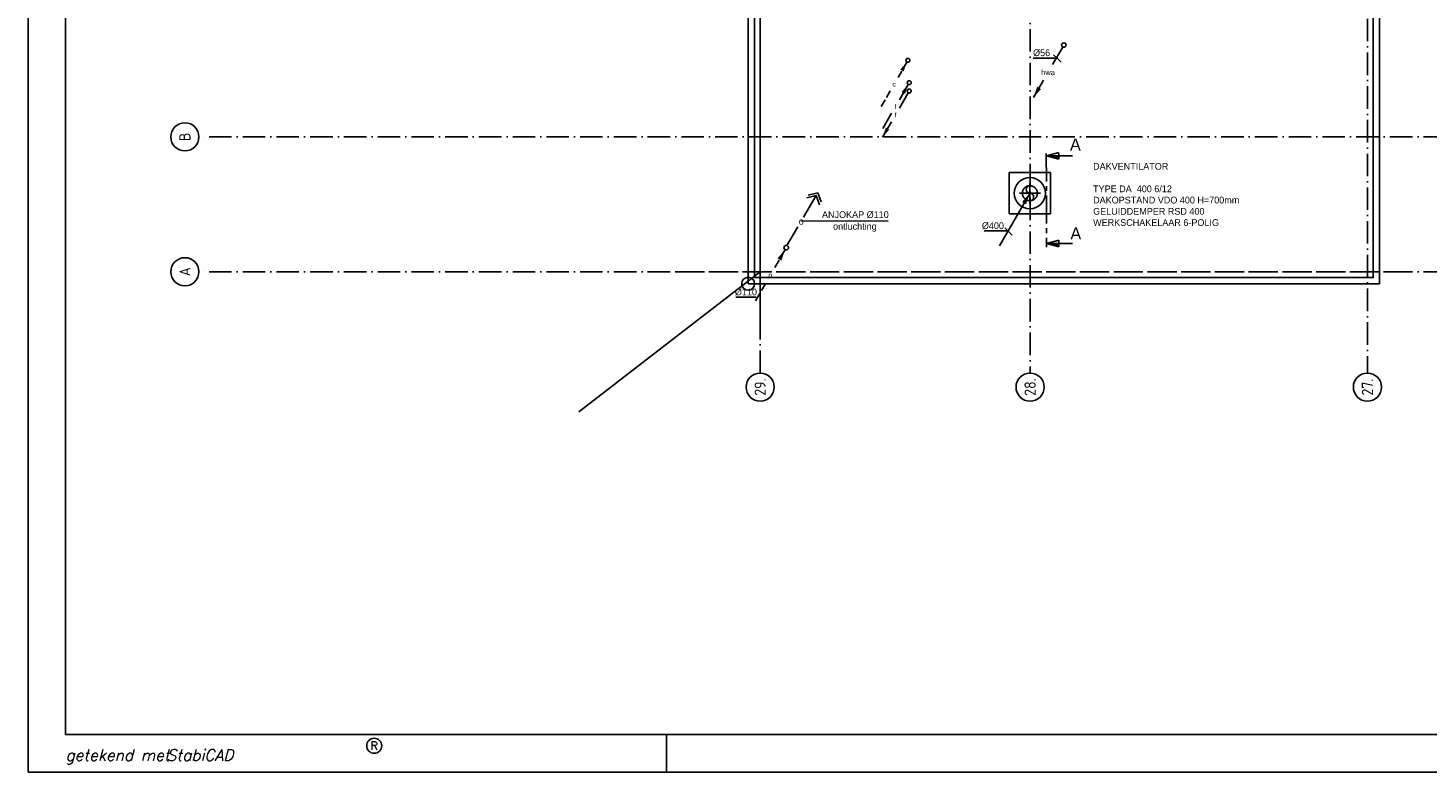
# Model space of a CAD drawing. Header units: millimetres. Extents: x -3157 to 118900, y 0 to 413637.
# Tile 1 of 25: x -3136 to 34214, y 0 to 19858. Entities that reach past the tile are written whole.
import ezdxf
from ezdxf.enums import TextEntityAlignment as Align

# ---------------------------------------------------------------- set-up
doc = ezdxf.new("R2010")
doc.units = ezdxf.units.MM
doc.header["$LTSCALE"] = 100
for name, pattern in [('CENTER2', [11.25, 7.5, -1.25, 1.25, -1.25]), ('CENTER4', [5, 3.125, -0.625, 0.625, -0.625]), ('DASHDOT', [9, 6, -1.5, 0, -1.5]), ('HIDDEN2', [4.7625, 3.175, -1.5875])]:
    doc.linetypes.add(name, pattern=pattern)
doc.layers.get('0').update_dxf_attribs({"linetype": 'CONTINUOUS'})
for name, color, linetype in [('00KAD025', 2, 'CONTINUOUS'), ('00KAD070', 5, 'CONTINUOUS'), ('AL$7----_STRAMIEN', 1, 'DASHDOT'), ('AL27----_DAKEN', 7, 'CONTINUOUS'), ('DOORSNEDE', 1, 'CONTINUOUS'), ('WL521---', 4, 'CONTINUOUS'), ('WL5233--', 4, 'CONTINUOUS'), ('WL5448--', 4, 'CONTINUOUS'), ('WL5627--', 4, 'CONTINUOUS'), ('WL570---', 3, 'CONTINUOUS'), ('WL570---_HARTLIJN', 1, 'CONTINUOUS'), ('WL570---_RETOUR', 3, 'CONTINUOUS'), ('WL570---_TOEVOER', 3, 'CONTINUOUS'), ('WM$1----', 1, 'CONTINUOUS'), ('WM570---', 1, 'CONTINUOUS')]:
    doc.layers.add(name, color=color, linetype=linetype)
doc.styles.add('BURO-018', font='BUROFONT.shx', dxfattribs={"height": 180})
doc.styles.add('BURO-050', font='BUROFONT.shx', dxfattribs={"height": 500})
doc.styles.add('ROMANS', font='romans', dxfattribs={"oblique": 15})
doc.styles.add('SCRIPTS', font='scripts')
doc.styles.get("Standard").update_dxf_attribs({"font": 'ISOCP'})

# ---------------------------------------------------------------- blocks, each defined once
blk = doc.blocks.new('1010')
at = {"layer": 'AL$7----_STRAMIEN', "color": 7, "linetype": 'Continuous'}
blk.add_circle((0, 750), 750, dxfattribs=at)
at = {"layer": 'AL$7----_STRAMIEN', "color": 3, "linetype": 'Continuous'}
blk.add_attdef('STR-NAAM', text='', height=600, rotation=360, dxfattribs=at).set_placement((0, 750), align=Align.MIDDLE)
blk = doc.blocks.new('1011')
at = {"layer": 'AL$7----_STRAMIEN', "color": 7, "linetype": 'Continuous'}
blk.add_circle((-750, 0), 750, dxfattribs=at)
at = {"layer": 'AL$7----_STRAMIEN', "color": 3, "linetype": 'Continuous'}
blk.add_attdef('STR-NAAM', text='', height=600, rotation=360, dxfattribs=at).set_placement((-750, 0), align=Align.MIDDLE)
blk = doc.blocks.new('LDV2')
at = {"color": 0, "linetype": 'Continuous'}
for p, q in [((-0.25, -0.43), (-2.5, -4.33)), ((-4.5, -7.79), (-6.75, -11.69))]:
    blk.add_line(p, q, dxfattribs=at)
blk.add_lwpolyline([(-6.75, -11.69, 0, 1, 0), (-5.5, -9.53, 1, 1, 0)], format="xyseb", dxfattribs=at)
blk.add_circle((0, 0), 0.5, dxfattribs=at)
at = {"color": 0, "linetype": 'Continuous', "style": 'BURO-018'}
blk.add_attdef('LD_TEXT1', text='', height=1.8, dxfattribs=at).set_placement((-3.5, -6.06), align=Align.MIDDLE)
blk = doc.blocks.new('LDV4123')
at = {"color": 0, "linetype": 'Continuous'}
for p, q in [((-1.56, -2.71), (-2.5, -4.33)), ((-0.25, -0.43), (-1.19, -2.06)), ((-5.44, -9.42), (-4.5, -7.79)), ((-6.75, -11.69), (-5.81, -10.07))]:
    blk.add_line(p, q, dxfattribs=at)
blk.add_lwpolyline([(-0.25, -0.43, 0, 1, 0), (-1.5, -2.6, 1, 1, 0)], format="xyseb", dxfattribs=at)
blk.add_circle((0, 0), 0.5, dxfattribs=at)
at = {"color": 0, "linetype": 'Continuous', "style": 'BURO-018'}
blk.add_attdef('LD_TEXT1', text='', height=1.8, dxfattribs=at).set_placement((-3.5, -6.06), align=Align.MIDDLE)
blk = doc.blocks.new('LU-PIJL1')
at = {"color": 0, "linetype": 'Continuous'}
blk.add_line((0, 0), (10.12, 17.54), dxfattribs=at)
blk.add_lwpolyline([(10.12, 17.54, 0, 1.5, 0), (8.25, 14.29, 1.5, 1.5, 0)], format="xyseb", dxfattribs=at)
blk = doc.blocks.new('LU-1-KU2')
at = {"color": 0, "linetype": 'HIDDEN2'}
for start, end in [(90, 270), (270, 90)]:
    blk.add_arc((0, 0), 0.5, start, end, dxfattribs=at)
at = {"color": 0, "linetype": 'Continuous'}
for centre, start, end in [((0, 0.25), 90, 270), ((0, -0.25), 270, 90)]:
    blk.add_arc(centre, 0.25, start, end, dxfattribs=at)
at = {"layer": 'WL570---_HARTLIJN', "linetype": 'CENTER4'}
for p, q in [((-0.7, 0), (0.7, 0)), ((0, 0.7), (0, -0.7))]:
    blk.add_line(p, q, dxfattribs=at)
blk = doc.blocks.new('LDV4')
at = {"color": 0, "linetype": 'Continuous'}
for p, q in [((-0.25, -0.43), (-2.5, -4.33)), ((-4.5, -7.79), (-6.75, -11.69))]:
    blk.add_line(p, q, dxfattribs=at)
blk.add_lwpolyline([(-0.25, -0.43, 0, 1, 0), (-1.5, -2.6, 1, 1, 0)], format="xyseb", dxfattribs=at)
blk.add_circle((0, 0), 0.5, dxfattribs=at)
at = {"color": 0, "linetype": 'Continuous', "style": 'BURO-018'}
blk.add_attdef('LD_TEXT1', text='', height=1.8, dxfattribs=at).set_placement((-3.5, -6.06), align=Align.MIDDLE)
blk = doc.blocks.new('LDV4102')
at = {"color": 0, "linetype": 'Continuous'}
for p, q in [((-1.56, -2.71), (-2.5, -4.33)), ((-0.25, -0.43), (-1.19, -2.06)), ((-6.75, -11.69), (-5.81, -10.07)), ((-5.44, -9.42), (-4.5, -7.79))]:
    blk.add_line(p, q, dxfattribs=at)
blk.add_lwpolyline([(-0.25, -0.43, 0, 1, 0), (-1.5, -2.6, 1, 1, 0)], format="xyseb", dxfattribs=at)
blk.add_circle((0, 0), 0.5, dxfattribs=at)
at = {"color": 0, "linetype": 'Continuous', "style": 'BURO-018'}
blk.add_attdef('LD_TEXT1', text='', height=1.8, dxfattribs=at).set_placement((-3.5, -6.06), align=Align.MIDDLE)

msp = doc.modelspace()

# ---------------------------------------------------------------- linework, layer by layer
at = {"layer": '00KAD025', "linetype": 'Continuous'}
for p, q in [((-3136, 84100), (-3136, 0)), ((13900, 0), (13900, 1000)), ((-3136, 0), (118900, 0))]:
    msp.add_line(p, q, dxfattribs=at)
msp.add_circle((6100, 700), 200, dxfattribs=at)
at = {"layer": '00KAD070', "linetype": 'Continuous'}
for p, q in [((-2136, 83100), (-2136, 1000)), ((-2136, 1000), (117900, 1000))]:
    msp.add_line(p, q, dxfattribs=at)
at = {"layer": 'AL$7----_STRAMIEN', "color": 1}
for p, q in [((16397.3, 10647.8), (16397.3, 81034.8)), ((16397.3, 12027.9), (16397.3, 80684.6)), ((23597.3, 81034.8), (23597.3, 10647.8)), ((32597.3, 50706.1), (32597.3, 10647.8)), ((36497.3, 16951.6), (1424.7, 16951.6)), ((36497.3, 13351.6), (1424.7, 13351.6)), ((33642.6, 13351.6), (14143.8, 13351.6)), ((33642.6, 13351.6), (14143.8, 13351.6))]:
    msp.add_line(p, q, dxfattribs=at)
at = {"layer": 'AL27----_DAKEN', "color": 8}
for points in [[(16077.3, 13031.6), (32916.9, 13031.6), (32914.6, 45431.8), (66477.3, 45431.8), (66477.3, 13031.6), (83316.9, 13031.6), (83316.9, 62271.3), (16077.3, 62271.3)], [(16242.3, 13196.6), (32751.9, 13196.6), (32749.6, 45596.8), (66642.3, 45596.8), (66642.3, 13196.6), (83151.9, 13196.6), (83151.9, 62106.3), (16242.3, 62106.3)]]:
    msp.add_lwpolyline(points, close=True, dxfattribs=at)
at = {"layer": 'DOORSNEDE', "color": 220, "linetype": 'CENTER2'}
msp.add_line((24031.4, 16510.7), (24032.1, 14007.9), dxfattribs=at)
at = {"layer": 'DOORSNEDE', "color": 220}
for p, q in [((24038.7, 16443.2), (24363.8, 16533.4)), ((24038.7, 16443.2), (24363.8, 16352.9)), ((24038.7, 16443.2), (24725.1, 16443.2)), ((24363.1, 16359.3), (24363.1, 16527.9)), ((24038.7, 14105.1), (24363.8, 14195.4)), ((24038.7, 14105.1), (24363.8, 14014.8)), ((24038.7, 14105.1), (24725.1, 14105.1)), ((24363.3, 14014), (24363.3, 14192.5))]:
    msp.add_line(p, q, dxfattribs=at)
for points in [[(24363.8, 16352.9), (24363.8, 16443.2), (24038.7, 16443.2)], [(24363.8, 14014.8), (24363.8, 14105.1), (24038.7, 14105.1)]]:
    msp.add_solid(points, dxfattribs=at)
at = {"layer": 'WL5233--', "color": 2}
for p, q in [((17555.6, 14809.8), (17892.7, 15388.7)), ((17639.7, 15325.1), (17895.2, 15389)), ((17680.6, 15398), (17936.1, 15461.8)), ((17983.5, 15140.9), (17895.2, 15389)), ((18024.4, 15213.7), (17936.1, 15461.8)), ((17112.5, 14048.9), (17404.2, 14549.8))]:
    msp.add_line(p, q, dxfattribs=at)
at = {"layer": 'WL5627--', "color": 1}
msp.add_circle((16077.3, 13031.6), 171.8, dxfattribs=at)
at = {"layer": 'WL570---'}
for p, q in [((23042.6, 14895.9), (23042.6, 15999.9)), ((24142.6, 15999.9), (23042.6, 15999.9)), ((24142.6, 14895.9), (24142.6, 15999.9)), ((24142.6, 14895.9), (23042.6, 14895.9))]:
    msp.add_line(p, q, dxfattribs=at)
msp.add_circle((23592.6, 15447.9), 418.3, dxfattribs=at)
at = {"layer": 'WL570---_HARTLIJN', "color": 1, "linetype": 'Continuous'}
msp.add_line((16293.3, 12671.5), (15747.7, 12671.5), dxfattribs=at)
at = {"layer": 'WL570---_TOEVOER'}
msp.add_line((16397.3, 13351.6), (11561.9, 9616.2), dxfattribs=at)
at = {"layer": 'WM$1----'}
msp.add_line((17482.8, 14710.6), (19813.6, 14705), dxfattribs=at)
at = {"layer": 'WM570---', "linetype": 'Continuous'}
for p, q in [((24335.9, 19056.4), (23676, 19056.4)), ((24224.3, 19142.7), (24423.7, 18943.3)), ((23033.7, 14440.3), (22373.8, 14440.3)), ((22922.1, 14526.5), (23121.5, 14327.1))]:
    msp.add_line(p, q, dxfattribs=at)

# ---------------------------------------------------------------- block references
at = {"layer": 'AL$7----_STRAMIEN', "xscale": 0.5, "yscale": 0.5, "zscale": 0.5, "rotation": 90}
for name, p, values in [('1010', (1424.7, 16951.6), {'STR-NAAM': 'B'}), ('1010', (1424.7, 13351.6), {'STR-NAAM': 'A'}), ('1011', (16397.3, 10647.8), {'STR-NAAM': '29.'}), ('1011', (23597.3, 10647.8), {'STR-NAAM': '28.'}), ('1011', (32597.3, 10647.8), {'STR-NAAM': '27.'})]:
    msp.add_blockref(name, p, dxfattribs=at).add_auto_attribs(values)
at = {"layer": 'WL521---', "color": 2}
ref = msp.add_blockref('LDV2', (24497.3, 19401.6), dxfattribs=dict(at, xscale=120, yscale=120, zscale=120))
ref.add_attrib('LD_TEXT1', 'hwa', dxfattribs={"layer": '0', "color": 1, "linetype": 'Continuous', "height": 144, "style": 'BURO-018'}).set_placement((24077.3, 18674.2), align=Align.MIDDLE)
at = {"layer": 'WL5233--', "color": 2}
ref = msp.add_blockref('LDV4123', (17092.9, 13994.1), dxfattribs=dict(at, xscale=121.5, yscale=121.5, zscale=121.5))
ref.add_attrib('LD_TEXT1', 'o', dxfattribs={"layer": '0', "color": 1, "linetype": 'Continuous', "height": 145.8, "style": 'BURO-018'}).set_placement((16667.7, 13257.6), align=Align.MIDDLE)
at = {"layer": 'WL5448--', "color": 2}
ref = msp.add_blockref('LDV4', (20374.2, 18398.9), dxfattribs=dict(at, xscale=105, yscale=105, zscale=105))
ref.add_attrib('LD_TEXT1', 'f', dxfattribs={"layer": '0', "color": 1, "linetype": 'Continuous', "height": 126, "style": 'BURO-018'}).set_placement((20006.7, 17762.4), align=Align.MIDDLE)
ref = msp.add_blockref('LDV2', (20372.7, 18174.5), dxfattribs=dict(at, xscale=105, yscale=105, zscale=105))
ref.add_attrib('LD_TEXT1', 'f', dxfattribs={"layer": '0', "color": 1, "linetype": 'Continuous', "height": 126, "style": 'BURO-018'}).set_placement((20005.2, 17537.9), align=Align.MIDDLE)
at = {"layer": 'WL5627--', "color": 2}
ref = msp.add_blockref('LDV4102', (20337.7, 18993.9), dxfattribs=dict(at, xscale=105, yscale=105, zscale=105))
ref.add_attrib('LD_TEXT1', 'c', dxfattribs={"layer": '0', "color": 1, "linetype": 'Continuous', "height": 126, "style": 'BURO-018'}).set_placement((19970.2, 18357.4), align=Align.MIDDLE)
at = {"layer": 'WL570---_RETOUR', "xscale": 80, "yscale": 80, "zscale": 80}
msp.add_blockref('LU-PIJL1', (22778, 14040.5), dxfattribs=at)
at = {"layer": 'WL570---_TOEVOER', "color": 1, "linetype": 'Continuous', "xscale": 400, "yscale": 400, "zscale": 400}
msp.add_blockref('LU-1-KU2', (23592.6, 15447.9), dxfattribs=at)

# ---------------------------------------------------------------- texts
at = {"layer": '00KAD025', "linetype": 'Continuous', "style": 'ROMANS'}
msp.add_text('R', height=220, dxfattribs=at).set_placement((6100, 700), align=Align.MIDDLE)
at = {"layer": '00KAD025', "linetype": 'Continuous', "style": 'SCRIPTS'}
msp.add_text('getekend met', height=300, dxfattribs=at).set_placement((-2136, 300))
at = {"layer": '00KAD025', "linetype": 'Continuous', "style": 'ROMANS', "oblique": 15}
msp.add_text('StabiCAD', height=300, dxfattribs=at).set_placement((564, 300))
at = {"layer": 'DOORSNEDE', "color": 2, "style": 'BURO-050'}
for p in [(24661.9, 16582.7), (24672.6, 14212.6)]:
    msp.add_text('A', height=325, dxfattribs=at).set_placement(p)
at = {"layer": 'WL5233--', "color": 1, "style": 'BURO-018'}
msp.add_text('o', height=180, dxfattribs=at).set_placement((17425.9, 14608.8))
at = {"layer": 'WL570---', "color": 1, "style": 'BURO-018'}
msp.add_text('ANJOKAP %%C110', height=180, dxfattribs=at).set_placement((18047.2, 14785.8))
at = {"layer": 'WL570---_HARTLIJN', "color": 1, "linetype": 'CENTER4', "style": 'BURO-018'}
msp.add_text('%%c110', height=180, dxfattribs=at).set_placement((15722.9, 12721))
at = {"layer": 'WL570---_RETOUR', "color": 1, "style": 'BURO-018'}
for s, p in [('DAKVENTILATOR', (25279.9, 16074.7)), ('TYPE DA  400 6/12', (25279.9, 15474.7)), ('DAKOPSTAND VDO 400 H=700mm', (25279.9, 15174.7)), ('GELUIDDEMPER RSD 400', (25279.9, 14874)), ('WERKSCHAKELAAR 6-POLIG', (25279.9, 14574))]:
    msp.add_text(s, height=180, dxfattribs=at).set_placement(p)
at = {"layer": 'WM$1----', "color": 1, "style": 'BURO-018'}
msp.add_text('ontluchting', height=180, dxfattribs=at).set_placement((18342, 14473.7))
at = {"layer": 'WM570---', "linetype": 'Continuous', "style": 'BURO-018'}
for s, p in [('%%c56', (24133.3, 19106.4)), ('%%c400', (22900.6, 14490.3))]:
    msp.add_text(s, height=180, dxfattribs=at).set_placement(p, align=Align.RIGHT)

doc.saveas('drawing.dxf')
